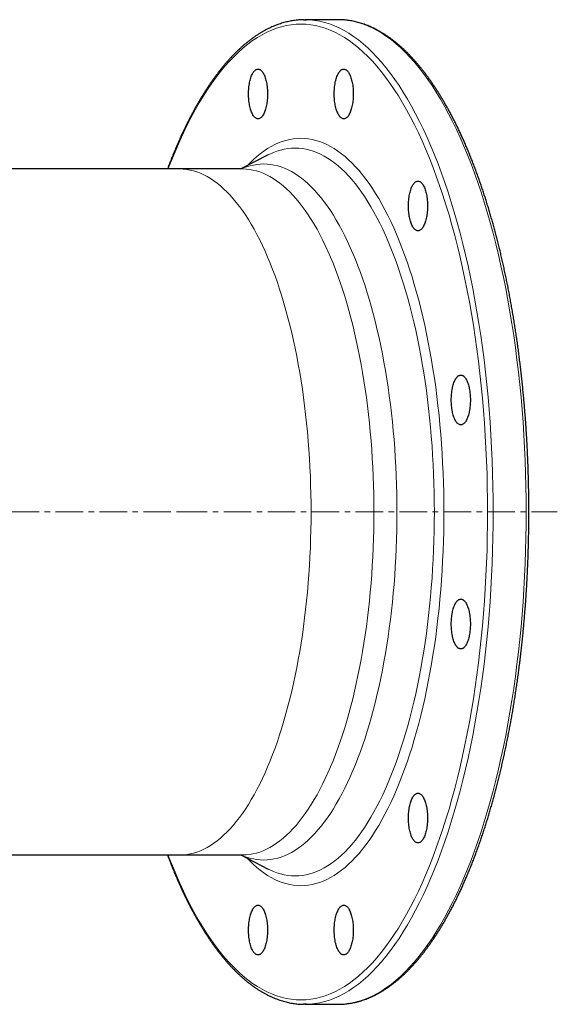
# Model space of a CAD drawing. Header units: millimetres. Extents: x 125 to 1271, y 96 to 1303.
# Tile 2 of 4: x 393 to 641, y 96 to 551. Entities that reach past the tile are written whole.
import ezdxf

# ---------------------------------------------------------------- set-up
doc = ezdxf.new("R2010")
doc.units = ezdxf.units.MM
doc.linetypes.add('CENTERX2', pattern=[20.32, 12.7, -2.54, 2.54, -2.54])
doc.layers.add('FORMAT', color=7, linetype='Continuous')

msp = doc.modelspace()

# ---------------------------------------------------------------- linework, layer by layer
at = {"color": 7, "linetype": 'Continuous', "lineweight": 25}
for p, q in [((539.7, 551.31), (524.45, 551.31)), ((540.36, 551.3), (539.7, 551.31)), ((507.51, 488.79), (494.9, 482.31)), ((507.53, 488.81), (507.51, 488.79)), ((466.63, 482.31), (226.31, 482.31)), ((495.69, 482.31), (466.63, 482.31)), ((387.47, 165.31), (466.63, 165.31)), ((466.63, 165.31), (495.69, 165.31)), ((494.9, 165.31), (507.51, 158.82)), ((507.51, 158.82), (507.55, 158.8)), ((524.45, 96.31), (539.7, 96.31)), ((539.7, 96.31), (540.36, 96.31))]:
    msp.add_line(p, q, dxfattribs=at)
at = {"color": 7, "linetype": 'Continuous', "lineweight": 25, "flags": 128}
for points in [[(523.77, 551.3), (524.45, 551.31), (525.17, 551.3)], [(507.2, 516.99), (507.19, 516.31), (507.16, 515.63), (507.13, 514.96), (507.07, 514.29), (507, 513.63), (506.92, 512.99), (506.82, 512.36), (506.71, 511.74), (506.58, 511.14), (506.44, 510.57), (506.29, 510.01), (506.13, 509.48), (505.95, 508.98), (505.76, 508.51), (505.57, 508.06), (505.36, 507.65), (505.14, 507.27), (504.92, 506.92), (504.69, 506.61), (504.45, 506.33), (504.2, 506.1), (503.95, 505.9), (503.7, 505.74), (503.44, 505.62), (503.19, 505.54), (502.92, 505.5), (502.66, 505.5), (502.4, 505.54), (502.14, 505.62), (501.89, 505.74), (501.63, 505.9), (501.38, 506.1), (501.14, 506.33), (500.9, 506.61), (500.67, 506.92), (500.45, 507.27), (500.23, 507.65), (500.02, 508.06), (499.82, 508.51), (499.64, 508.98), (499.46, 509.48), (499.3, 510.01), (499.14, 510.57), (499, 511.14), (498.88, 511.74), (498.77, 512.36), (498.67, 512.99), (498.59, 513.63), (498.52, 514.29), (498.46, 514.96), (498.42, 515.63), (498.4, 516.31), (498.39, 516.99), (498.4, 517.67), (498.42, 518.35), (498.46, 519.03), (498.52, 519.69), (498.59, 520.35), (498.67, 521), (498.77, 521.63), (498.88, 522.24), (499, 522.84), (499.14, 523.42), (499.3, 523.97), (499.46, 524.5), (499.64, 525), (499.82, 525.48), (500.02, 525.92), (500.23, 526.33), (500.45, 526.72), (500.67, 527.06), (500.9, 527.37), (501.14, 527.65), (501.38, 527.89), (501.63, 528.08), (501.89, 528.24), (502.14, 528.36), (502.4, 528.45), (502.66, 528.49), (502.92, 528.49), (503.19, 528.45), (503.44, 528.36), (503.7, 528.24), (503.95, 528.08), (504.2, 527.89), (504.45, 527.65), (504.69, 527.37), (504.92, 527.06), (505.14, 526.72), (505.36, 526.33), (505.57, 525.92), (505.76, 525.48), (505.95, 525), (506.13, 524.5), (506.29, 523.97), (506.44, 523.42), (506.58, 522.84), (506.71, 522.24), (506.82, 521.63), (506.92, 521), (507, 520.35), (507.07, 519.69), (507.13, 519.03), (507.16, 518.35), (507.19, 517.67), (507.2, 516.99)], [(546.81, 516.99), (546.81, 516.31), (546.78, 515.63), (546.74, 514.96), (546.69, 514.29), (546.62, 513.63), (546.54, 512.99), (546.44, 512.36), (546.33, 511.74), (546.2, 511.14), (546.06, 510.57), (545.91, 510.01), (545.75, 509.48), (545.57, 508.98), (545.38, 508.51), (545.19, 508.06), (544.98, 507.65), (544.76, 507.27), (544.54, 506.92), (544.31, 506.61), (544.07, 506.33), (543.82, 506.1), (543.57, 505.9), (543.32, 505.74), (543.06, 505.62), (542.8, 505.54), (542.54, 505.5), (542.28, 505.5), (542.02, 505.54), (541.76, 505.62), (541.51, 505.74), (541.25, 505.9), (541, 506.1), (540.76, 506.33), (540.52, 506.61), (540.29, 506.92), (540.06, 507.27), (539.85, 507.65), (539.64, 508.06), (539.44, 508.51), (539.25, 508.98), (539.08, 509.48), (538.91, 510.01), (538.76, 510.57), (538.62, 511.14), (538.5, 511.74), (538.39, 512.36), (538.29, 512.99), (538.2, 513.63), (538.13, 514.29), (538.08, 514.96), (538.04, 515.63), (538.02, 516.31), (538.01, 516.99), (538.02, 517.67), (538.04, 518.35), (538.08, 519.03), (538.13, 519.69), (538.2, 520.35), (538.29, 521), (538.39, 521.63), (538.5, 522.24), (538.62, 522.84), (538.76, 523.42), (538.91, 523.97), (539.08, 524.5), (539.25, 525), (539.44, 525.48), (539.64, 525.92), (539.85, 526.33), (540.06, 526.72), (540.29, 527.06), (540.52, 527.37), (540.76, 527.65), (541, 527.89), (541.25, 528.08), (541.51, 528.24), (541.76, 528.36), (542.02, 528.45), (542.28, 528.49), (542.54, 528.49), (542.8, 528.45), (543.06, 528.36), (543.32, 528.24), (543.57, 528.08), (543.82, 527.89), (544.07, 527.65), (544.31, 527.37), (544.54, 527.06), (544.76, 526.72), (544.98, 526.33), (545.19, 525.92), (545.38, 525.48), (545.57, 525), (545.75, 524.5), (545.91, 523.97), (546.06, 523.42), (546.2, 522.84), (546.33, 522.24), (546.44, 521.63), (546.54, 521), (546.62, 520.35), (546.69, 519.69), (546.74, 519.03), (546.78, 518.35), (546.81, 517.67), (546.81, 516.99)], [(581.12, 465.23), (581.12, 464.55), (581.09, 463.87), (581.05, 463.19), (581, 462.53), (580.93, 461.87), (580.85, 461.22), (580.75, 460.59), (580.64, 459.98), (580.51, 459.38), (580.37, 458.8), (580.22, 458.25), (580.06, 457.72), (579.88, 457.22), (579.69, 456.74), (579.5, 456.3), (579.29, 455.88), (579.07, 455.5), (578.85, 455.16), (578.62, 454.85), (578.38, 454.57), (578.13, 454.33), (577.88, 454.13), (577.63, 453.97), (577.37, 453.85), (577.11, 453.77), (576.85, 453.73), (576.59, 453.73), (576.33, 453.77), (576.07, 453.85), (575.82, 453.97), (575.56, 454.13), (575.31, 454.33), (575.07, 454.57), (574.83, 454.85), (574.6, 455.16), (574.37, 455.5), (574.16, 455.88), (573.95, 456.3), (573.75, 456.74), (573.57, 457.22), (573.39, 457.72), (573.23, 458.25), (573.07, 458.8), (572.93, 459.38), (572.81, 459.98), (572.7, 460.59), (572.6, 461.22), (572.51, 461.87), (572.45, 462.53), (572.39, 463.19), (572.35, 463.87), (572.33, 464.55), (572.32, 465.23), (572.33, 465.91), (572.35, 466.59), (572.39, 467.26), (572.45, 467.93), (572.51, 468.59), (572.6, 469.23), (572.7, 469.86), (572.81, 470.48), (572.93, 471.08), (573.07, 471.65), (573.23, 472.21), (573.39, 472.73), (573.57, 473.24), (573.75, 473.71), (573.95, 474.16), (574.16, 474.57), (574.37, 474.95), (574.6, 475.3), (574.83, 475.61), (575.07, 475.88), (575.31, 476.12), (575.56, 476.32), (575.82, 476.48), (576.07, 476.6), (576.33, 476.68), (576.59, 476.72), (576.85, 476.72), (577.11, 476.68), (577.37, 476.6), (577.63, 476.48), (577.88, 476.32), (578.13, 476.12), (578.38, 475.88), (578.62, 475.61), (578.85, 475.3), (579.07, 474.95), (579.29, 474.57), (579.5, 474.16), (579.69, 473.71), (579.88, 473.24), (580.06, 472.73), (580.22, 472.21), (580.37, 471.65), (580.51, 471.08), (580.64, 470.48), (580.75, 469.86), (580.85, 469.23), (580.93, 468.59), (581, 467.93), (581.05, 467.26), (581.09, 466.59), (581.12, 465.91), (581.12, 465.23)], [(600.93, 375.57), (600.93, 374.89), (600.9, 374.21), (600.86, 373.54), (600.81, 372.87), (600.74, 372.21), (600.66, 371.57), (600.56, 370.93), (600.45, 370.32), (600.32, 369.72), (600.18, 369.15), (600.03, 368.59), (599.87, 368.06), (599.69, 367.56), (599.5, 367.08), (599.31, 366.64), (599.1, 366.23), (598.88, 365.85), (598.66, 365.5), (598.42, 365.19), (598.19, 364.91), (597.94, 364.68), (597.69, 364.48), (597.44, 364.32), (597.18, 364.2), (596.92, 364.12), (596.66, 364.07), (596.4, 364.07), (596.14, 364.12), (595.88, 364.2), (595.63, 364.32), (595.37, 364.48), (595.12, 364.68), (594.88, 364.91), (594.64, 365.19), (594.41, 365.5), (594.18, 365.85), (593.97, 366.23), (593.76, 366.64), (593.56, 367.08), (593.37, 367.56), (593.2, 368.06), (593.03, 368.59), (592.88, 369.15), (592.74, 369.72), (592.62, 370.32), (592.5, 370.93), (592.41, 371.57), (592.32, 372.21), (592.25, 372.87), (592.2, 373.54), (592.16, 374.21), (592.14, 374.89), (592.13, 375.57), (592.14, 376.25), (592.16, 376.93), (592.2, 377.6), (592.25, 378.27), (592.32, 378.93), (592.41, 379.57), (592.5, 380.21), (592.62, 380.82), (592.74, 381.42), (592.88, 381.99), (593.03, 382.55), (593.2, 383.08), (593.37, 383.58), (593.56, 384.05), (593.76, 384.5), (593.97, 384.91), (594.18, 385.29), (594.41, 385.64), (594.64, 385.95), (594.88, 386.23), (595.12, 386.46), (595.37, 386.66), (595.63, 386.82), (595.88, 386.94), (596.14, 387.02), (596.4, 387.06), (596.66, 387.06), (596.92, 387.02), (597.18, 386.94), (597.44, 386.82), (597.69, 386.66), (597.94, 386.46), (598.19, 386.23), (598.42, 385.95), (598.66, 385.64), (598.88, 385.29), (599.1, 384.91), (599.31, 384.5), (599.5, 384.05), (599.69, 383.58), (599.87, 383.08), (600.03, 382.55), (600.18, 381.99), (600.32, 381.42), (600.45, 380.82), (600.56, 380.21), (600.66, 379.57), (600.74, 378.93), (600.81, 378.27), (600.86, 377.6), (600.9, 376.93), (600.93, 376.25), (600.93, 375.57)], [(600.93, 272.04), (600.93, 271.36), (600.9, 270.68), (600.86, 270.01), (600.81, 269.34), (600.74, 268.68), (600.66, 268.04), (600.56, 267.41), (600.45, 266.79), (600.32, 266.19), (600.18, 265.62), (600.03, 265.06), (599.87, 264.53), (599.69, 264.03), (599.5, 263.56), (599.31, 263.11), (599.1, 262.7), (598.88, 262.32), (598.66, 261.97), (598.42, 261.66), (598.19, 261.39), (597.94, 261.15), (597.69, 260.95), (597.44, 260.79), (597.18, 260.67), (596.92, 260.59), (596.66, 260.55), (596.4, 260.55), (596.14, 260.59), (595.88, 260.67), (595.63, 260.79), (595.37, 260.95), (595.12, 261.15), (594.88, 261.39), (594.64, 261.66), (594.41, 261.97), (594.18, 262.32), (593.97, 262.7), (593.76, 263.11), (593.56, 263.56), (593.37, 264.03), (593.2, 264.53), (593.03, 265.06), (592.88, 265.62), (592.74, 266.19), (592.62, 266.79), (592.5, 267.41), (592.41, 268.04), (592.32, 268.68), (592.25, 269.34), (592.2, 270.01), (592.16, 270.68), (592.14, 271.36), (592.13, 272.04), (592.14, 272.72), (592.16, 273.4), (592.2, 274.08), (592.25, 274.74), (592.32, 275.4), (592.41, 276.05), (592.5, 276.68), (592.62, 277.29), (592.74, 277.89), (592.88, 278.47), (593.03, 279.02), (593.2, 279.55), (593.37, 280.05), (593.56, 280.53), (593.76, 280.97), (593.97, 281.39), (594.18, 281.77), (594.41, 282.11), (594.64, 282.42), (594.88, 282.7), (595.12, 282.94), (595.37, 283.14), (595.63, 283.3), (595.88, 283.42), (596.14, 283.5), (596.4, 283.54), (596.66, 283.54), (596.92, 283.5), (597.18, 283.42), (597.44, 283.3), (597.69, 283.14), (597.94, 282.94), (598.19, 282.7), (598.42, 282.42), (598.66, 282.11), (598.88, 281.77), (599.1, 281.39), (599.31, 280.97), (599.5, 280.53), (599.69, 280.05), (599.87, 279.55), (600.03, 279.02), (600.18, 278.47), (600.32, 277.89), (600.45, 277.29), (600.56, 276.68), (600.66, 276.05), (600.74, 275.4), (600.81, 274.74), (600.86, 274.08), (600.9, 273.4), (600.93, 272.72), (600.93, 272.04)], [(581.12, 182.38), (581.12, 181.7), (581.09, 181.02), (581.05, 180.35), (581, 179.68), (580.93, 179.03), (580.85, 178.38), (580.75, 177.75), (580.64, 177.13), (580.51, 176.54), (580.37, 175.96), (580.22, 175.41), (580.06, 174.88), (579.88, 174.37), (579.69, 173.9), (579.5, 173.45), (579.29, 173.04), (579.07, 172.66), (578.85, 172.31), (578.62, 172), (578.38, 171.73), (578.13, 171.49), (577.88, 171.29), (577.63, 171.13), (577.37, 171.01), (577.11, 170.93), (576.85, 170.89), (576.59, 170.89), (576.33, 170.93), (576.07, 171.01), (575.82, 171.13), (575.56, 171.29), (575.31, 171.49), (575.07, 171.73), (574.83, 172), (574.6, 172.31), (574.37, 172.66), (574.16, 173.04), (573.95, 173.45), (573.75, 173.9), (573.57, 174.37), (573.39, 174.88), (573.23, 175.41), (573.07, 175.96), (572.93, 176.54), (572.81, 177.13), (572.7, 177.75), (572.6, 178.38), (572.51, 179.03), (572.45, 179.68), (572.39, 180.35), (572.35, 181.02), (572.33, 181.7), (572.32, 182.38), (572.33, 183.07), (572.35, 183.74), (572.39, 184.42), (572.45, 185.09), (572.51, 185.74), (572.6, 186.39), (572.7, 187.02), (572.81, 187.64), (572.93, 188.23), (573.07, 188.81), (573.23, 189.36), (573.39, 189.89), (573.57, 190.39), (573.75, 190.87), (573.95, 191.31), (574.16, 191.73), (574.37, 192.11), (574.6, 192.46), (574.83, 192.77), (575.07, 193.04), (575.31, 193.28), (575.56, 193.48), (575.82, 193.64), (576.07, 193.76), (576.33, 193.84), (576.59, 193.88), (576.85, 193.88), (577.11, 193.84), (577.37, 193.76), (577.63, 193.64), (577.88, 193.48), (578.13, 193.28), (578.38, 193.04), (578.62, 192.77), (578.85, 192.46), (579.07, 192.11), (579.29, 191.73), (579.5, 191.31), (579.69, 190.87), (579.88, 190.39), (580.06, 189.89), (580.22, 189.36), (580.37, 188.81), (580.51, 188.23), (580.64, 187.64), (580.75, 187.02), (580.85, 186.39), (580.93, 185.74), (581, 185.09), (581.05, 184.42), (581.09, 183.74), (581.12, 183.07), (581.12, 182.38)], [(507.2, 130.62), (507.19, 129.94), (507.16, 129.26), (507.13, 128.59), (507.07, 127.92), (507, 127.26), (506.92, 126.62), (506.82, 125.98), (506.71, 125.37), (506.58, 124.77), (506.44, 124.2), (506.29, 123.64), (506.13, 123.11), (505.95, 122.61), (505.76, 122.14), (505.57, 121.69), (505.36, 121.28), (505.14, 120.9), (504.92, 120.55), (504.69, 120.24), (504.45, 119.96), (504.2, 119.73), (503.95, 119.53), (503.7, 119.37), (503.44, 119.25), (503.19, 119.17), (502.92, 119.13), (502.66, 119.13), (502.4, 119.17), (502.14, 119.25), (501.89, 119.37), (501.63, 119.53), (501.38, 119.73), (501.14, 119.96), (500.9, 120.24), (500.67, 120.55), (500.45, 120.9), (500.23, 121.28), (500.02, 121.69), (499.82, 122.14), (499.64, 122.61), (499.46, 123.11), (499.3, 123.64), (499.14, 124.2), (499, 124.77), (498.88, 125.37), (498.77, 125.98), (498.67, 126.62), (498.59, 127.26), (498.52, 127.92), (498.46, 128.59), (498.42, 129.26), (498.4, 129.94), (498.39, 130.62), (498.4, 131.3), (498.42, 131.98), (498.46, 132.65), (498.52, 133.32), (498.59, 133.98), (498.67, 134.62), (498.77, 135.26), (498.88, 135.87), (499, 136.47), (499.14, 137.05), (499.3, 137.6), (499.46, 138.13), (499.64, 138.63), (499.82, 139.11), (500.02, 139.55), (500.23, 139.96), (500.45, 140.35), (500.67, 140.69), (500.9, 141), (501.14, 141.28), (501.38, 141.51), (501.63, 141.71), (501.89, 141.87), (502.14, 141.99), (502.4, 142.08), (502.66, 142.12), (502.92, 142.12), (503.19, 142.08), (503.44, 141.99), (503.7, 141.87), (503.95, 141.71), (504.2, 141.51), (504.45, 141.28), (504.69, 141), (504.92, 140.69), (505.14, 140.35), (505.36, 139.96), (505.57, 139.55), (505.76, 139.11), (505.95, 138.63), (506.13, 138.13), (506.29, 137.6), (506.44, 137.05), (506.58, 136.47), (506.71, 135.87), (506.82, 135.26), (506.92, 134.62), (507, 133.98), (507.07, 133.32), (507.13, 132.65), (507.16, 131.98), (507.19, 131.3), (507.2, 130.62)], [(546.81, 130.62), (546.81, 129.94), (546.78, 129.26), (546.74, 128.59), (546.69, 127.92), (546.62, 127.26), (546.54, 126.62), (546.44, 125.98), (546.33, 125.37), (546.2, 124.77), (546.06, 124.2), (545.91, 123.64), (545.75, 123.11), (545.57, 122.61), (545.38, 122.14), (545.19, 121.69), (544.98, 121.28), (544.76, 120.9), (544.54, 120.55), (544.31, 120.24), (544.07, 119.96), (543.82, 119.73), (543.57, 119.53), (543.32, 119.37), (543.06, 119.25), (542.8, 119.17), (542.54, 119.13), (542.28, 119.13), (542.02, 119.17), (541.76, 119.25), (541.51, 119.37), (541.25, 119.53), (541, 119.73), (540.76, 119.96), (540.52, 120.24), (540.29, 120.55), (540.06, 120.9), (539.85, 121.28), (539.64, 121.69), (539.44, 122.14), (539.25, 122.61), (539.08, 123.11), (538.91, 123.64), (538.76, 124.2), (538.62, 124.77), (538.5, 125.37), (538.39, 125.98), (538.29, 126.62), (538.2, 127.26), (538.13, 127.92), (538.08, 128.59), (538.04, 129.26), (538.02, 129.94), (538.01, 130.62), (538.02, 131.3), (538.04, 131.98), (538.08, 132.65), (538.13, 133.32), (538.2, 133.98), (538.29, 134.62), (538.39, 135.26), (538.5, 135.87), (538.62, 136.47), (538.76, 137.05), (538.91, 137.6), (539.08, 138.13), (539.25, 138.63), (539.44, 139.11), (539.64, 139.55), (539.85, 139.96), (540.06, 140.35), (540.29, 140.69), (540.52, 141), (540.76, 141.28), (541, 141.51), (541.25, 141.71), (541.51, 141.87), (541.76, 141.99), (542.02, 142.08), (542.28, 142.12), (542.54, 142.12), (542.8, 142.08), (543.06, 141.99), (543.32, 141.87), (543.57, 141.71), (543.82, 141.51), (544.07, 141.28), (544.31, 141), (544.54, 140.69), (544.76, 140.35), (544.98, 139.96), (545.19, 139.55), (545.38, 139.11), (545.57, 138.63), (545.75, 138.13), (545.91, 137.6), (546.06, 137.05), (546.2, 136.47), (546.33, 135.87), (546.44, 135.26), (546.54, 134.62), (546.62, 133.98), (546.69, 133.32), (546.74, 132.65), (546.78, 131.98), (546.81, 131.3), (546.81, 130.62)], [(525.17, 96.31), (524.45, 96.31), (523.8, 96.31)]]:
    msp.add_lwpolyline(points, dxfattribs=at)
at = {"color": 8, "linetype": 'Continuous', "lineweight": 18, "flags": 128}
for points in [[(525.17, 551.3), (526.73, 551.23), (529.01, 550.99), (531.28, 550.6), (533.55, 550.06), (535.81, 549.36), (538.07, 548.5), (540.32, 547.5), (542.55, 546.33), (544.78, 545.02), (546.98, 543.55), (549.18, 541.94), (551.35, 540.17), (553.51, 538.26), (555.65, 536.2), (557.77, 533.99), (559.86, 531.64), (561.93, 529.14), (563.98, 526.51), (565.99, 523.74), (567.98, 520.83), (569.94, 517.78), (571.87, 514.6), (573.76, 511.29), (575.62, 507.86), (577.45, 504.29), (579.24, 500.61), (580.99, 496.8), (582.71, 492.87), (584.38, 488.83), (586.01, 484.67), (587.6, 480.41), (589.15, 476.03), (590.65, 471.56), (592.11, 466.98), (593.52, 462.3), (594.88, 457.53), (596.2, 452.66), (597.47, 447.71), (598.68, 442.67), (599.85, 437.56), (600.96, 432.36), (602.02, 427.09), (603.03, 421.75), (603.98, 416.34), (604.88, 410.87), (605.73, 405.33), (606.52, 399.75), (607.25, 394.11), (607.93, 388.42), (608.55, 382.69), (609.11, 376.91), (609.61, 371.11), (610.05, 365.26), (610.44, 359.39), (610.77, 353.5), (611.03, 347.59), (611.24, 341.66), (611.39, 335.71), (611.48, 329.76), (611.51, 323.81)], [(540.36, 96.31), (541.97, 96.38), (544.25, 96.62), (546.53, 97.01), (548.8, 97.55), (551.06, 98.25), (553.31, 99.11), (555.56, 100.12), (557.8, 101.28), (560.02, 102.59), (562.23, 104.06), (564.42, 105.67), (566.6, 107.44), (568.76, 109.35), (570.89, 111.42), (573.01, 113.62), (575.11, 115.97), (577.18, 118.47), (579.22, 121.1), (581.24, 123.87), (583.23, 126.79), (585.18, 129.83), (587.11, 133.01), (589.01, 136.32), (590.87, 139.75), (592.69, 143.32), (594.48, 147.01), (596.24, 150.81), (597.95, 154.74), (599.62, 158.78), (601.26, 162.94), (602.85, 167.21), (604.39, 171.58), (605.9, 176.06), (607.35, 180.64), (608.76, 185.31), (610.13, 190.08), (611.44, 194.95), (612.71, 199.9), (613.93, 204.94), (615.09, 210.06), (616.21, 215.25), (617.27, 220.52), (618.27, 225.86), (619.23, 231.27), (620.13, 236.75), (620.97, 242.28), (621.76, 247.86), (622.49, 253.5), (623.17, 259.19), (623.79, 264.92), (624.35, 270.7), (624.85, 276.51), (625.3, 282.35), (625.68, 288.22), (626.01, 294.11), (626.28, 300.03), (626.49, 305.96), (626.64, 311.9), (626.73, 317.85), (626.76, 323.81), (626.73, 329.76), (626.64, 335.71), (626.49, 341.66), (626.28, 347.59), (626.01, 353.5), (625.68, 359.39), (625.3, 365.26), (624.85, 371.11), (624.35, 376.91), (623.79, 382.69), (623.17, 388.42), (622.49, 394.11), (621.76, 399.75), (620.97, 405.33), (620.13, 410.87), (619.23, 416.34), (618.27, 421.75), (617.27, 427.09), (616.21, 432.36), (615.09, 437.56), (613.93, 442.67), (612.71, 447.71), (611.44, 452.66), (610.13, 457.53), (608.76, 462.3), (607.35, 466.98), (605.9, 471.56), (604.39, 476.03), (602.85, 480.41), (601.26, 484.67), (599.62, 488.83), (597.95, 492.87), (596.24, 496.8), (594.48, 500.61), (592.69, 504.29), (590.87, 507.86), (589.01, 511.29), (587.11, 514.6), (585.18, 517.78), (583.23, 520.83), (581.24, 523.74), (579.22, 526.51), (577.18, 529.14), (575.11, 531.64), (573.01, 533.99), (570.89, 536.2), (568.76, 538.26), (566.6, 540.17), (564.42, 541.94), (562.23, 543.55), (560.02, 545.02), (557.8, 546.33), (555.56, 547.5), (553.31, 548.5), (551.06, 549.36), (548.8, 550.06), (546.53, 550.6), (544.25, 550.99), (541.97, 551.23), (540.36, 551.3)], [(608.9, 323.81), (608.87, 329.71), (608.78, 335.61), (608.63, 341.5), (608.43, 347.38), (608.16, 353.24), (607.84, 359.08), (607.45, 364.9), (607.01, 370.69), (606.51, 376.45), (605.96, 382.17), (605.34, 387.85), (604.68, 393.49), (603.95, 399.08), (603.17, 404.62), (602.33, 410.1), (601.44, 415.52), (600.49, 420.89), (599.49, 426.18), (598.44, 431.41), (597.34, 436.56), (596.18, 441.63), (594.98, 446.62), (593.72, 451.53), (592.42, 456.35), (591.07, 461.08), (589.67, 465.72), (588.22, 470.26), (586.73, 474.69), (585.2, 479.03), (583.62, 483.26), (582.01, 487.38), (580.35, 491.38), (578.65, 495.28), (576.91, 499.05), (575.14, 502.71), (573.33, 506.24), (571.48, 509.65), (569.6, 512.93), (567.69, 516.08), (565.75, 519.09), (563.78, 521.98), (561.78, 524.73), (559.75, 527.34), (557.7, 529.81), (555.63, 532.14), (553.53, 534.33), (551.41, 536.37), (549.27, 538.27), (547.11, 540.02), (544.94, 541.62), (542.75, 543.08), (540.55, 544.38), (538.33, 545.53), (536.1, 546.53), (533.87, 547.38), (531.62, 548.07), (529.37, 548.61), (527.12, 549), (524.86, 549.23), (522.6, 549.31), (520.34, 549.23), (518.09, 549), (515.83, 548.61), (513.58, 548.07), (511.34, 547.38), (509.1, 546.53), (506.88, 545.53), (504.66, 544.38), (502.46, 543.08), (500.27, 541.62), (498.09, 540.02), (495.94, 538.27), (493.8, 536.37), (491.68, 534.33), (489.58, 532.14), (487.5, 529.81), (485.45, 527.34), (483.43, 524.73), (481.43, 521.98), (479.46, 519.09), (477.51, 516.08), (475.6, 512.93), (473.73, 509.65), (471.88, 506.24), (470.07, 502.71), (468.3, 499.05), (466.56, 495.28), (464.86, 491.38), (463.2, 487.38), (461.58, 483.26), (461.22, 482.31)], [(497.68, 483.74), (498.92, 485.02), (500.54, 486.59), (502.18, 488.04), (503.83, 489.38), (505.5, 490.61), (507.18, 491.72), (508.86, 492.72), (510.56, 493.6), (512.27, 494.37), (513.98, 495.01), (515.7, 495.55), (517.42, 495.96), (519.14, 496.25), (520.87, 496.43), (522.6, 496.49), (524.33, 496.43), (526.06, 496.25), (527.79, 495.96), (529.51, 495.55), (531.23, 495.01), (532.94, 494.37), (534.65, 493.6), (536.34, 492.72), (538.03, 491.72), (539.71, 490.61), (541.37, 489.38), (543.02, 488.04), (544.66, 486.59), (546.29, 485.02), (547.89, 483.35), (549.48, 481.56), (551.05, 479.67), (552.6, 477.67), (554.14, 475.56), (555.65, 473.36), (557.13, 471.04), (558.6, 468.63), (560.03, 466.12), (561.45, 463.51), (562.83, 460.81), (564.19, 458.01), (565.52, 455.12), (566.82, 452.14), (568.09, 449.07), (569.33, 445.91), (570.54, 442.67), (571.71, 439.35), (572.85, 435.96), (573.96, 432.48), (575.03, 428.93), (576.07, 425.31), (577.06, 421.62), (578.03, 417.86), (578.95, 414.03), (579.83, 410.15), (580.68, 406.2), (581.48, 402.2), (582.25, 398.15), (582.97, 394.04), (583.66, 389.89), (584.3, 385.69), (584.9, 381.45), (585.45, 377.17), (585.97, 372.85), (586.44, 368.5), (586.86, 364.12), (587.24, 359.71), (587.58, 355.28), (587.87, 350.82), (588.12, 346.35), (588.33, 341.86), (588.48, 337.35), (588.6, 332.84), (588.66, 328.33), (588.69, 323.81)], [(584.29, 323.81), (584.26, 328.21), (584.2, 332.61), (584.09, 337), (583.93, 341.38), (583.74, 345.75), (583.49, 350.11), (583.21, 354.45), (582.88, 358.77), (582.51, 363.06), (582.09, 367.33), (581.64, 371.56), (581.14, 375.77), (580.6, 379.94), (580.01, 384.07), (579.39, 388.16), (578.72, 392.2), (578.02, 396.2), (577.27, 400.15), (576.49, 404.04), (575.66, 407.88), (574.8, 411.67), (573.9, 415.39), (572.97, 419.05), (572, 422.64), (570.99, 426.17), (569.95, 429.63), (568.87, 433.01), (567.76, 436.32), (566.61, 439.56), (565.44, 442.71), (564.23, 445.78), (562.99, 448.77), (561.73, 451.67), (560.43, 454.49), (559.11, 457.21), (557.76, 459.85), (556.38, 462.39), (554.98, 464.83), (553.56, 467.18), (552.11, 469.43), (550.64, 471.58), (549.15, 473.63), (547.64, 475.58), (546.11, 477.42), (544.56, 479.16), (543, 480.79), (541.42, 482.31), (539.82, 483.73), (538.21, 485.04), (536.59, 486.23), (534.96, 487.31), (533.32, 488.29), (531.66, 489.14), (530, 489.89), (528.34, 490.52), (526.66, 491.04), (524.99, 491.44), (523.3, 491.73), (521.62, 491.9), (519.94, 491.96), (518.25, 491.9), (516.57, 491.73), (514.89, 491.44), (513.21, 491.04), (511.54, 490.52), (509.87, 489.89), (508.21, 489.14), (507.53, 488.81)], [(466.63, 482.31), (468.22, 482.25), (469.81, 482.09), (471.39, 481.82), (472.97, 481.44), (474.55, 480.95), (476.12, 480.35), (477.69, 479.65), (479.24, 478.84), (480.79, 477.93), (482.33, 476.91), (483.86, 475.78), (485.38, 474.55), (486.88, 473.21), (488.37, 471.78), (489.84, 470.24), (491.3, 468.6), (492.74, 466.87), (494.17, 465.03), (495.57, 463.1), (496.96, 461.07), (498.32, 458.95), (499.67, 456.74), (500.99, 454.43), (502.28, 452.04), (503.56, 449.55), (504.8, 446.98), (506.02, 444.33), (507.22, 441.59), (508.38, 438.78), (509.52, 435.88), (510.63, 432.91), (511.71, 429.86), (512.75, 426.74), (513.77, 423.55), (514.75, 420.29), (515.7, 416.97), (516.62, 413.58), (517.5, 410.13), (518.35, 406.62), (519.16, 403.06), (519.94, 399.44), (520.68, 395.76), (521.38, 392.04), (522.04, 388.27), (522.67, 384.46), (523.26, 380.61), (523.81, 376.71), (524.32, 372.79), (524.79, 368.82), (525.22, 364.83), (525.61, 360.81), (525.96, 356.76), (526.27, 352.69), (526.54, 348.6), (526.77, 344.49), (526.96, 340.37), (527.1, 336.24), (527.2, 332.1), (527.27, 327.95), (527.29, 323.81), (527.27, 319.66), (527.2, 315.51), (527.1, 311.37), (526.96, 307.24), (526.77, 303.12), (526.54, 299.01), (526.27, 294.92), (525.96, 290.85), (525.61, 286.8), (525.22, 282.78), (524.79, 278.79), (524.32, 274.83), (523.81, 270.9), (523.26, 267), (522.67, 263.15), (522.04, 259.34), (521.38, 255.57), (520.68, 251.85), (519.94, 248.18), (519.16, 244.56), (518.35, 240.99), (517.5, 237.48), (516.62, 234.03), (515.7, 230.64), (514.75, 227.32), (513.77, 224.06), (512.75, 220.87), (511.71, 217.75), (510.63, 214.7), (509.52, 211.73), (508.38, 208.83), (507.22, 206.02), (506.02, 203.28), (504.8, 200.63), (503.56, 198.06), (502.28, 195.58), (500.99, 193.18), (499.67, 190.88), (498.32, 188.66), (496.96, 186.54), (495.57, 184.51), (494.17, 182.58), (492.74, 180.75), (491.3, 179.01), (489.84, 177.37), (488.37, 175.83), (486.88, 174.4), (485.38, 173.06), (483.86, 171.83), (482.33, 170.71), (480.79, 169.69), (479.24, 168.77), (477.69, 167.96), (476.12, 167.26), (474.55, 166.66), (472.97, 166.17), (471.39, 165.79), (469.81, 165.52), (468.22, 165.36), (466.63, 165.31)], [(494.98, 482.31), (495.82, 482.67), (497.42, 483.27), (499.02, 483.77), (500.62, 484.15), (502.23, 484.43), (503.84, 484.59), (505.45, 484.65), (507.06, 484.59), (508.67, 484.43), (510.28, 484.15), (511.88, 483.77), (513.48, 483.27), (515.08, 482.67), (516.67, 481.95), (518.25, 481.13), (519.82, 480.2), (521.38, 479.17), (522.93, 478.02), (524.47, 476.78), (526, 475.42), (527.51, 473.97), (529.01, 472.4), (530.49, 470.74), (531.95, 468.98), (533.39, 467.12), (534.82, 465.16), (536.23, 463.1), (537.61, 460.95), (538.97, 458.7), (540.31, 456.36), (541.63, 453.93), (542.92, 451.41), (544.19, 448.8), (545.42, 446.11), (546.64, 443.33), (547.82, 440.48), (548.97, 437.54), (550.1, 434.52), (551.19, 431.43), (552.25, 428.26), (553.28, 425.03), (554.28, 421.72), (555.25, 418.35), (556.18, 414.91), (557.07, 411.41), (557.93, 407.85), (558.76, 404.23), (559.54, 400.55), (560.29, 396.83), (561.01, 393.05), (561.68, 389.23), (562.32, 385.36), (562.91, 381.45), (563.47, 377.5), (563.99, 373.51), (564.47, 369.49), (564.9, 365.43), (565.3, 361.35), (565.66, 357.25), (565.97, 353.12), (566.24, 348.97), (566.48, 344.8), (566.66, 340.62), (566.81, 336.43), (566.92, 332.22), (566.98, 328.02), (567, 323.81), (566.98, 319.6), (566.92, 315.39), (566.81, 311.19), (566.66, 306.99), (566.48, 302.81), (566.24, 298.64), (565.97, 294.49), (565.66, 290.36), (565.3, 286.26), (564.9, 282.18), (564.47, 278.12), (563.99, 274.1), (563.47, 270.12), (562.91, 266.17), (562.32, 262.25), (561.68, 258.39), (561.01, 254.56), (560.29, 250.78), (559.54, 247.06), (558.76, 243.38), (557.93, 239.77), (557.07, 236.2), (556.18, 232.7), (555.25, 229.27), (554.28, 225.89), (553.28, 222.58), (552.25, 219.35), (551.19, 216.18), (550.1, 213.09), (548.97, 210.07), (547.82, 207.13), (546.64, 204.28), (545.42, 201.5), (544.19, 198.81), (542.92, 196.2), (541.63, 193.68), (540.31, 191.25), (538.97, 188.91), (537.61, 186.67), (536.23, 184.51), (534.82, 182.45), (533.39, 180.49), (531.95, 178.63), (530.49, 176.87), (529.01, 175.21), (527.51, 173.65), (526, 172.19), (524.47, 170.84), (522.93, 169.59), (521.38, 168.44), (519.82, 167.41), (518.25, 166.48), (516.67, 165.66), (515.08, 164.94), (513.48, 164.34), (511.88, 163.84), (510.28, 163.46), (508.67, 163.18), (507.06, 163.02), (505.45, 162.96), (503.84, 163.02), (502.23, 163.18), (500.62, 163.46), (499.02, 163.84), (497.42, 164.34), (495.82, 164.94), (494.98, 165.31)], [(556.34, 323.81), (556.32, 327.95), (556.26, 332.1), (556.16, 336.24), (556.01, 340.37), (555.83, 344.49), (555.6, 348.6), (555.33, 352.69), (555.02, 356.76), (554.67, 360.81), (554.28, 364.83), (553.85, 368.82), (553.38, 372.79), (552.87, 376.71), (552.32, 380.61), (551.73, 384.46), (551.1, 388.27), (550.44, 392.04), (549.73, 395.76), (548.99, 399.44), (548.22, 403.06), (547.41, 406.62), (546.56, 410.13), (545.68, 413.58), (544.76, 416.97), (543.81, 420.29), (542.83, 423.55), (541.81, 426.74), (540.76, 429.86), (539.69, 432.91), (538.58, 435.88), (537.44, 438.78), (536.28, 441.59), (535.08, 444.33), (533.86, 446.98), (532.61, 449.55), (531.34, 452.04), (530.04, 454.43), (528.72, 456.74), (527.38, 458.95), (526.02, 461.07), (524.63, 463.1), (523.23, 465.03), (521.8, 466.87), (520.36, 468.6), (518.9, 470.24), (517.43, 471.78), (515.94, 473.21), (514.43, 474.55), (512.92, 475.78), (511.39, 476.91), (509.85, 477.93), (508.3, 478.84), (506.74, 479.65), (505.18, 480.35), (503.61, 480.95), (502.03, 481.44), (500.45, 481.82), (498.86, 482.09), (497.28, 482.25), (495.69, 482.31)], [(461.22, 165.31), (461.58, 164.35), (463.2, 160.23), (464.86, 156.23), (466.56, 152.33), (468.3, 148.56), (470.07, 144.9), (471.88, 141.37), (473.73, 137.97), (475.6, 134.69), (477.51, 131.54), (479.46, 128.52), (481.43, 125.63), (483.43, 122.88), (485.45, 120.27), (487.5, 117.8), (489.58, 115.47), (491.68, 113.28), (493.8, 111.24), (495.94, 109.34), (498.09, 107.59), (500.27, 105.99), (502.46, 104.54), (504.66, 103.23), (506.88, 102.08), (509.1, 101.08), (511.34, 100.24), (513.58, 99.54), (515.83, 99), (518.09, 98.61), (520.34, 98.38), (522.6, 98.31), (524.86, 98.38), (527.12, 98.61), (529.37, 99), (531.62, 99.54), (533.87, 100.24), (536.1, 101.08), (538.33, 102.08), (540.55, 103.23), (542.75, 104.54), (544.94, 105.99), (547.11, 107.59), (549.27, 109.34), (551.41, 111.24), (553.53, 113.28), (555.63, 115.47), (557.7, 117.8), (559.75, 120.27), (561.78, 122.88), (563.78, 125.63), (565.75, 128.52), (567.69, 131.54), (569.6, 134.69), (571.48, 137.97), (573.33, 141.37), (575.14, 144.9), (576.91, 148.56), (578.65, 152.33), (580.35, 156.23), (582.01, 160.23), (583.62, 164.35), (585.2, 168.58), (586.73, 172.92), (588.22, 177.36), (589.67, 181.89), (591.07, 186.53), (592.42, 191.26), (593.72, 196.08), (594.98, 200.99), (596.18, 205.98), (597.34, 211.06), (598.44, 216.21), (599.49, 221.43), (600.49, 226.73), (601.44, 232.09), (602.33, 237.51), (603.17, 242.99), (603.95, 248.53), (604.68, 254.12), (605.34, 259.76), (605.96, 265.44), (606.51, 271.16), (607.01, 276.92), (607.45, 282.71), (607.84, 288.53), (608.16, 294.37), (608.43, 300.23), (608.63, 306.11), (608.78, 312), (608.87, 317.9), (608.9, 323.81)], [(495.69, 165.31), (497.28, 165.36), (498.86, 165.52), (500.45, 165.79), (502.03, 166.17), (503.61, 166.66), (505.18, 167.26), (506.74, 167.96), (508.3, 168.77), (509.85, 169.69), (511.39, 170.71), (512.92, 171.83), (514.43, 173.06), (515.94, 174.4), (517.43, 175.83), (518.9, 177.37), (520.36, 179.01), (521.8, 180.75), (523.23, 182.58), (524.63, 184.51), (526.02, 186.54), (527.38, 188.66), (528.72, 190.88), (530.04, 193.18), (531.34, 195.58), (532.61, 198.06), (533.86, 200.63), (535.08, 203.28), (536.28, 206.02), (537.44, 208.83), (538.58, 211.73), (539.69, 214.7), (540.76, 217.75), (541.81, 220.87), (542.83, 224.06), (543.81, 227.32), (544.76, 230.64), (545.68, 234.03), (546.56, 237.48), (547.41, 240.99), (548.22, 244.56), (548.99, 248.18), (549.73, 251.85), (550.44, 255.57), (551.1, 259.34), (551.73, 263.15), (552.32, 267), (552.87, 270.9), (553.38, 274.83), (553.85, 278.79), (554.28, 282.78), (554.67, 286.8), (555.02, 290.85), (555.33, 294.92), (555.6, 299.01), (555.83, 303.12), (556.01, 307.24), (556.16, 311.37), (556.26, 315.51), (556.32, 319.66), (556.34, 323.81)], [(588.69, 323.81), (588.66, 319.29), (588.6, 314.77), (588.48, 310.26), (588.33, 305.76), (588.12, 301.27), (587.87, 296.79), (587.58, 292.34), (587.24, 287.9), (586.86, 283.49), (586.44, 279.11), (585.97, 274.76), (585.45, 270.44), (584.9, 266.16), (584.3, 261.92), (583.66, 257.72), (582.97, 253.57), (582.25, 249.46), (581.48, 245.41), (580.68, 241.41), (579.83, 237.46), (578.95, 233.58), (578.03, 229.75), (577.06, 226), (576.07, 222.3), (575.03, 218.68), (573.96, 215.13), (572.85, 211.66), (571.71, 208.26), (570.54, 204.94), (569.33, 201.7), (568.09, 198.54), (566.82, 195.48), (565.52, 192.49), (564.19, 189.6), (562.83, 186.81), (561.45, 184.1), (560.03, 181.49), (558.6, 178.98), (557.13, 176.57), (555.65, 174.26), (554.14, 172.05), (552.6, 169.94), (551.05, 167.94), (549.48, 166.05), (547.89, 164.27), (546.29, 162.59), (544.66, 161.03), (543.02, 159.57), (541.37, 158.23), (539.71, 157), (538.03, 155.89), (536.34, 154.89), (534.65, 154.01), (532.94, 153.25), (531.23, 152.6), (529.51, 152.07), (527.79, 151.65), (526.06, 151.36), (524.33, 151.18), (522.6, 151.12), (520.87, 151.18), (519.14, 151.36), (517.42, 151.65), (515.7, 152.07), (513.98, 152.6), (512.27, 153.25), (510.56, 154.01), (508.86, 154.89), (507.18, 155.89), (505.5, 157), (503.83, 158.23), (502.18, 159.57), (500.54, 161.03), (498.92, 162.59), (497.68, 163.87)], [(507.55, 158.8), (508.21, 158.47), (509.87, 157.72), (511.54, 157.09), (513.21, 156.57), (514.89, 156.17), (516.57, 155.88), (518.25, 155.71), (519.94, 155.65), (521.62, 155.71), (523.3, 155.88), (524.99, 156.17), (526.66, 156.57), (528.34, 157.09), (530, 157.72), (531.66, 158.47), (533.32, 159.33), (534.96, 160.3), (536.59, 161.38), (538.21, 162.58), (539.82, 163.88), (541.42, 165.3), (543, 166.82), (544.56, 168.45), (546.11, 170.19), (547.64, 172.03), (549.15, 173.98), (550.64, 176.03), (552.11, 178.18), (553.56, 180.43), (554.98, 182.78), (556.38, 185.23), (557.76, 187.77), (559.11, 190.4), (560.43, 193.13), (561.73, 195.94), (562.99, 198.84), (564.23, 201.83), (565.44, 204.9), (566.61, 208.06), (567.76, 211.29), (568.87, 214.6), (569.95, 217.98), (570.99, 221.44), (572, 224.97), (572.97, 228.56), (573.9, 232.22), (574.8, 235.95), (575.66, 239.73), (576.49, 243.57), (577.27, 247.47), (578.02, 251.41), (578.72, 255.41), (579.39, 259.46), (580.01, 263.54), (580.6, 267.67), (581.14, 271.84), (581.64, 276.05), (582.09, 280.28), (582.51, 284.55), (582.88, 288.84), (583.21, 293.16), (583.49, 297.5), (583.74, 301.86), (583.93, 306.23), (584.09, 310.61), (584.2, 315.01), (584.26, 319.4), (584.29, 323.81)], [(611.51, 323.81), (611.48, 317.85), (611.39, 311.9), (611.24, 305.96), (611.03, 300.03), (610.77, 294.11), (610.44, 288.22), (610.05, 282.35), (609.61, 276.51), (609.11, 270.7), (608.55, 264.92), (607.93, 259.19), (607.25, 253.5), (606.52, 247.86), (605.73, 242.28), (604.88, 236.75), (603.98, 231.27), (603.03, 225.86), (602.02, 220.52), (600.96, 215.25), (599.85, 210.06), (598.68, 204.94), (597.47, 199.9), (596.2, 194.95), (594.88, 190.08), (593.52, 185.31), (592.11, 180.64), (590.65, 176.06), (589.15, 171.58), (587.6, 167.21), (586.01, 162.94), (584.38, 158.78), (582.71, 154.74), (580.99, 150.81), (579.24, 147.01), (577.45, 143.32), (575.62, 139.75), (573.76, 136.32), (571.87, 133.01), (569.94, 129.83), (567.98, 126.79), (565.99, 123.87), (563.98, 121.1), (561.93, 118.47), (559.86, 115.97), (557.77, 113.62), (555.65, 111.42), (553.51, 109.35), (551.35, 107.44), (549.18, 105.67), (546.98, 104.06), (544.78, 102.59), (542.55, 101.28), (540.32, 100.12), (538.07, 99.11), (535.81, 98.25), (533.55, 97.55), (531.28, 97.01), (529.01, 96.62), (526.73, 96.38), (525.17, 96.31)]]:
    msp.add_lwpolyline(points, dxfattribs=at)
at = {"color": 7, "linetype": 'Continuous', "lineweight": 25}
for points, knots in [([(523.73, 551.29), (523.55, 551.29), (523, 551.28), (522.07, 551.23), (520.95, 551.14), (519.83, 551.01), (518.7, 550.84), (517.58, 550.64), (516.46, 550.4), (515.34, 550.12), (514.22, 549.81), (513.1, 549.46), (511.99, 549.08), (510.88, 548.66), (509.76, 548.21), (508.65, 547.71), (507.55, 547.19), (506.44, 546.62), (505.34, 546.02), (504.24, 545.39), (503.15, 544.71), (502.05, 544.01), (500.96, 543.26), (499.88, 542.48), (498.8, 541.67), (497.72, 540.82), (496.65, 539.94), (495.59, 539.02), (494.52, 538.06), (493.47, 537.08), (492.42, 536.05), (491.37, 535), (490.33, 533.91), (489.3, 532.78), (488.27, 531.62), (487.25, 530.43), (486.24, 529.21), (485.23, 527.95), (484.23, 526.67), (483.23, 525.34), (482.25, 523.99), (481.27, 522.61), (480.29, 521.19), (479.33, 519.74), (478.37, 518.26), (477.42, 516.75), (476.48, 515.21), (475.55, 513.64), (474.62, 512.04), (473.71, 510.41), (472.8, 508.75), (471.9, 507.06), (471.01, 505.35), (470.13, 503.6), (469.25, 501.83), (468.39, 500.02), (467.53, 498.19), (466.69, 496.34), (465.85, 494.45), (465.02, 492.54), (464.21, 490.6), (463.4, 488.64), (462.6, 486.65), (461.81, 484.63), (461.26, 483.18), (460.97, 482.4), (460.93, 482.31)], [0, 0, 0, 0, 0.007442, 0.023079, 0.038719, 0.054365, 0.070019, 0.085684, 0.101363, 0.117058, 0.13277, 0.148502, 0.164254, 0.180027, 0.195823, 0.211642, 0.227483, 0.243346, 0.259231, 0.275137, 0.291063, 0.307009, 0.322972, 0.338952, 0.354948, 0.370957, 0.38698, 0.403014, 0.419058, 0.435112, 0.451173, 0.467241, 0.483315, 0.499394, 0.515477, 0.531564, 0.547653, 0.563743, 0.579836, 0.595929, 0.612022, 0.628115, 0.644208, 0.6603, 0.676391, 0.692481, 0.708569, 0.724656, 0.740742, 0.756825, 0.772907, 0.788986, 0.805064, 0.82114, 0.837214, 0.853285, 0.869355, 0.885423, 0.901488, 0.917552, 0.933614, 0.949673, 0.965731, 0.981788, 0.997842, 1, 1, 1, 1]), ([(540.4, 96.32), (540.58, 96.32), (541.14, 96.33), (542.07, 96.38), (543.2, 96.47), (544.32, 96.61), (545.44, 96.77), (546.57, 96.97), (547.69, 97.21), (548.81, 97.49), (549.92, 97.8), (551.04, 98.15), (552.16, 98.53), (553.27, 98.95), (554.38, 99.41), (555.49, 99.9), (556.6, 100.43), (557.7, 100.99), (558.81, 101.59), (559.91, 102.23), (561, 102.9), (562.09, 103.6), (563.18, 104.35), (564.27, 105.13), (565.35, 105.94), (566.42, 106.79), (567.49, 107.67), (568.56, 108.59), (569.62, 109.55), (570.68, 110.54), (571.73, 111.56), (572.77, 112.61), (573.81, 113.71), (574.85, 114.83), (575.87, 115.99), (576.9, 117.18), (577.91, 118.4), (578.92, 119.66), (579.92, 120.95), (580.91, 122.27), (581.9, 123.62), (582.88, 125.01), (583.85, 126.42), (584.82, 127.87), (585.77, 129.35), (586.72, 130.86), (587.66, 132.4), (588.6, 133.97), (589.52, 135.57), (590.44, 137.2), (591.35, 138.86), (592.25, 140.55), (593.14, 142.26), (594.02, 144.01), (594.89, 145.78), (595.76, 147.59), (596.61, 149.42), (597.46, 151.28), (598.3, 153.16), (599.12, 155.07), (599.94, 157.01), (600.75, 158.98), (601.55, 160.97), (602.33, 162.98), (603.11, 165.02), (603.88, 167.09), (604.64, 169.18), (605.38, 171.3), (606.12, 173.44), (606.85, 175.6), (607.56, 177.79), (608.27, 180), (608.96, 182.23), (609.64, 184.48), (610.31, 186.76), (610.97, 189.06), (611.62, 191.38), (612.26, 193.72), (612.88, 196.08), (613.5, 198.46), (614.1, 200.86), (614.69, 203.28), (615.27, 205.72), (615.84, 208.18), (616.39, 210.66), (616.93, 213.15), (617.46, 215.66), (617.98, 218.19), (618.49, 220.74), (618.98, 223.3), (619.46, 225.87), (619.93, 228.47), (620.39, 231.07), (620.83, 233.7), (621.26, 236.33), (621.68, 238.98), (622.08, 241.65), (622.48, 244.33), (622.85, 247.02), (623.22, 249.72), (623.57, 252.43), (623.91, 255.15), (624.24, 257.89), (624.55, 260.64), (624.85, 263.39), (625.14, 266.16), (625.41, 268.93), (625.67, 271.71), (625.91, 274.51), (626.14, 277.31), (626.36, 280.11), (626.57, 282.93), (626.76, 285.74), (626.94, 288.57), (627.1, 291.4), (627.25, 294.24), (627.39, 297.08), (627.51, 299.93), (627.62, 302.77), (627.71, 305.63), (627.79, 308.48), (627.86, 311.34), (627.91, 314.2), (627.95, 317.06), (627.98, 319.92), (627.99, 322.79), (627.99, 325.65), (627.97, 328.51), (627.94, 331.38), (627.9, 334.24), (627.84, 337.1), (627.77, 339.95), (627.69, 342.81), (627.59, 345.66), (627.48, 348.51), (627.35, 351.35), (627.21, 354.19), (627.05, 357.03), (626.89, 359.86), (626.71, 362.68), (626.51, 365.5), (626.3, 368.31), (626.08, 371.11), (625.84, 373.91), (625.59, 376.7), (625.33, 379.48), (625.05, 382.25), (624.76, 385.02), (624.46, 387.77), (624.14, 390.51), (623.81, 393.24), (623.47, 395.96), (623.12, 398.67), (622.75, 401.37), (622.36, 404.06), (621.97, 406.73), (621.56, 409.39), (621.14, 412.04), (620.71, 414.67), (620.26, 417.29), (619.8, 419.89), (619.33, 422.48), (618.84, 425.05), (618.35, 427.61), (617.84, 430.15), (617.31, 432.67), (616.78, 435.18), (616.23, 437.67), (615.68, 440.14), (615.1, 442.59), (614.52, 445.03), (613.93, 447.44), (613.32, 449.84), (612.71, 452.21), (612.08, 454.57), (611.44, 456.9), (610.78, 459.21), (610.12, 461.5), (609.45, 463.78), (608.76, 466.02), (608.06, 468.25), (607.36, 470.45), (606.64, 472.63), (605.91, 474.79), (605.17, 476.92), (604.42, 479.03), (603.66, 481.11), (602.89, 483.17), (602.11, 485.21), (601.32, 487.22), (600.52, 489.2), (599.71, 491.16), (598.89, 493.09), (598.06, 494.99), (597.22, 496.87), (596.37, 498.72), (595.51, 500.54), (594.65, 502.33), (593.77, 504.1), (592.89, 505.84), (591.99, 507.55), (591.09, 509.23), (590.18, 510.88), (589.26, 512.5), (588.33, 514.09), (587.4, 515.65), (586.46, 517.18), (585.5, 518.68), (584.54, 520.15), (583.58, 521.59), (582.6, 523), (581.62, 524.38), (580.63, 525.72), (579.64, 527.03), (578.63, 528.31), (577.62, 529.56), (576.61, 530.78), (575.58, 531.96), (574.55, 533.11), (573.52, 534.22), (572.48, 535.3), (571.43, 536.35), (570.37, 537.37), (569.32, 538.34), (568.25, 539.29), (567.18, 540.2), (566.11, 541.08), (565.03, 541.92), (563.94, 542.72), (562.86, 543.49), (561.76, 544.22), (560.67, 544.92), (559.57, 545.59), (558.46, 546.21), (557.36, 546.8), (556.25, 547.36), (555.14, 547.87), (554.02, 548.36), (552.91, 548.8), (551.79, 549.21), (550.67, 549.58), (549.55, 549.92), (548.43, 550.22), (547.31, 550.48), (546.18, 550.71), (545.06, 550.9), (543.93, 551.06), (542.81, 551.17), (541.68, 551.25), (540.88, 551.29), (540.45, 551.3), (540.4, 551.3)], [0, 0, 0, 0, 0.001933, 0.005879, 0.009827, 0.013775, 0.017726, 0.02168, 0.025637, 0.029598, 0.033563, 0.037534, 0.041509, 0.04549, 0.049477, 0.053469, 0.057467, 0.061471, 0.06548, 0.069494, 0.073514, 0.077538, 0.081567, 0.0856, 0.089637, 0.093677, 0.097721, 0.101768, 0.105817, 0.109869, 0.113922, 0.117978, 0.122035, 0.126093, 0.130152, 0.134212, 0.138272, 0.142333, 0.146394, 0.150456, 0.154518, 0.158579, 0.162641, 0.166702, 0.170763, 0.174824, 0.178885, 0.182945, 0.187004, 0.191063, 0.195122, 0.19918, 0.203238, 0.207295, 0.211352, 0.215408, 0.219464, 0.223519, 0.227574, 0.231628, 0.235682, 0.239735, 0.243788, 0.24784, 0.251892, 0.255943, 0.259994, 0.264044, 0.268094, 0.272144, 0.276193, 0.280242, 0.284291, 0.288339, 0.292387, 0.296434, 0.300481, 0.304528, 0.308575, 0.312621, 0.316667, 0.320712, 0.324758, 0.328803, 0.332848, 0.336892, 0.340937, 0.344981, 0.349025, 0.353069, 0.357112, 0.361156, 0.365199, 0.369242, 0.373284, 0.377327, 0.38137, 0.385412, 0.389454, 0.393496, 0.397538, 0.40158, 0.405621, 0.409663, 0.413704, 0.417746, 0.421787, 0.425828, 0.429869, 0.43391, 0.437951, 0.441992, 0.446033, 0.450073, 0.454114, 0.458155, 0.462195, 0.466236, 0.470276, 0.474317, 0.478357, 0.482397, 0.486438, 0.490478, 0.494518, 0.498559, 0.502599, 0.506639, 0.51068, 0.51472, 0.51876, 0.522801, 0.526841, 0.530881, 0.534922, 0.538962, 0.543003, 0.547043, 0.551084, 0.555125, 0.559165, 0.563206, 0.567247, 0.571288, 0.575329, 0.57937, 0.583411, 0.587452, 0.591494, 0.595535, 0.599577, 0.603618, 0.60766, 0.611702, 0.615744, 0.619786, 0.623829, 0.627871, 0.631914, 0.635957, 0.64, 0.644043, 0.648086, 0.65213, 0.656173, 0.660217, 0.664261, 0.668306, 0.67235, 0.676395, 0.68044, 0.684486, 0.688532, 0.692577, 0.696624, 0.70067, 0.704717, 0.708764, 0.712812, 0.716859, 0.720908, 0.724956, 0.729005, 0.733054, 0.737104, 0.741154, 0.745205, 0.749256, 0.753307, 0.757359, 0.761411, 0.765464, 0.769517, 0.773571, 0.777625, 0.78168, 0.785735, 0.789791, 0.793847, 0.797904, 0.801961, 0.806019, 0.810077, 0.814136, 0.818196, 0.822256, 0.826316, 0.830377, 0.834438, 0.838499, 0.842561, 0.846623, 0.850685, 0.854748, 0.85881, 0.862872, 0.866934, 0.870996, 0.875057, 0.879117, 0.883177, 0.887235, 0.891293, 0.895348, 0.899402, 0.903454, 0.907503, 0.91155, 0.915594, 0.919634, 0.923671, 0.927704, 0.931732, 0.935756, 0.939774, 0.943788, 0.947796, 0.951799, 0.955795, 0.959787, 0.963772, 0.967752, 0.971726, 0.975695, 0.97966, 0.98362, 0.987576, 0.991529, 0.995479, 0.999427, 1, 1, 1, 1]), ([(460.93, 165.31), (461.04, 165.02), (461.41, 164.04), (462.04, 162.41), (462.83, 160.4), (463.63, 158.41), (464.44, 156.46), (465.26, 154.53), (466.09, 152.62), (466.93, 150.74), (467.77, 148.89), (468.63, 147.07), (469.5, 145.28), (470.37, 143.51), (471.26, 141.77), (472.15, 140.07), (473.06, 138.39), (473.97, 136.73), (474.88, 135.11), (475.81, 133.52), (476.75, 131.96), (477.69, 130.43), (478.64, 128.93), (479.6, 127.46), (480.57, 126.02), (481.54, 124.61), (482.52, 123.23), (483.51, 121.89), (484.51, 120.58), (485.51, 119.3), (486.52, 118.05), (487.54, 116.84), (488.56, 115.65), (489.59, 114.51), (490.63, 113.39), (491.67, 112.31), (492.72, 111.26), (493.77, 110.25), (494.83, 109.27), (495.9, 108.32), (496.97, 107.41), (498.04, 106.54), (499.12, 105.7), (500.2, 104.89), (501.29, 104.12), (502.38, 103.39), (503.48, 102.69), (504.58, 102.03), (505.68, 101.4), (506.79, 100.81), (507.9, 100.25), (509.01, 99.74), (510.12, 99.26), (511.24, 98.81), (512.36, 98.4), (513.47, 98.03), (514.59, 97.69), (515.72, 97.39), (516.84, 97.13), (517.96, 96.9), (519.09, 96.71), (520.21, 96.56), (521.34, 96.44), (522.46, 96.36), (523.27, 96.32), (523.71, 96.32), (523.77, 96.31)], [0, 0, 0, 0, 0.0067223, 0.0227676, 0.0388147, 0.0548636, 0.0709144, 0.0869671, 0.1030217, 0.1190783, 0.1351369, 0.1511976, 0.1672603, 0.183325, 0.1993919, 0.2154608, 0.2315317, 0.2476047, 0.2636797, 0.2797567, 0.2958355, 0.3119161, 0.3279985, 0.3440824, 0.3601677, 0.3762542, 0.3923417, 0.40843, 0.4245187, 0.4406075, 0.4566958, 0.4727832, 0.4888691, 0.504953, 0.5210342, 0.5371119, 0.5531855, 0.5692538, 0.5853161, 0.6013713, 0.6174183, 0.6334558, 0.6494827, 0.6654977, 0.6814994, 0.6974866, 0.7134578, 0.7294119, 0.7453476, 0.7612637, 0.7771592, 0.7930333, 0.8088853, 0.8247147, 0.8405214, 0.8563054, 0.8720672, 0.8878075, 0.9035274, 0.9192282, 0.9349117, 0.95058, 0.9662352, 0.9818799, 0.9975169, 1, 1, 1, 1])]:
    msp.add_open_spline(points, degree=3, knots=knots, dxfattribs=at)
at = {"layer": 'FORMAT', "linetype": 'CENTERX2', "lineweight": 18}
for p, q in [((226.31, 323.81), (466.63, 323.81)), ((466.63, 323.81), (641.13, 323.81))]:
    msp.add_line(p, q, dxfattribs=at)

doc.saveas('drawing.dxf')
